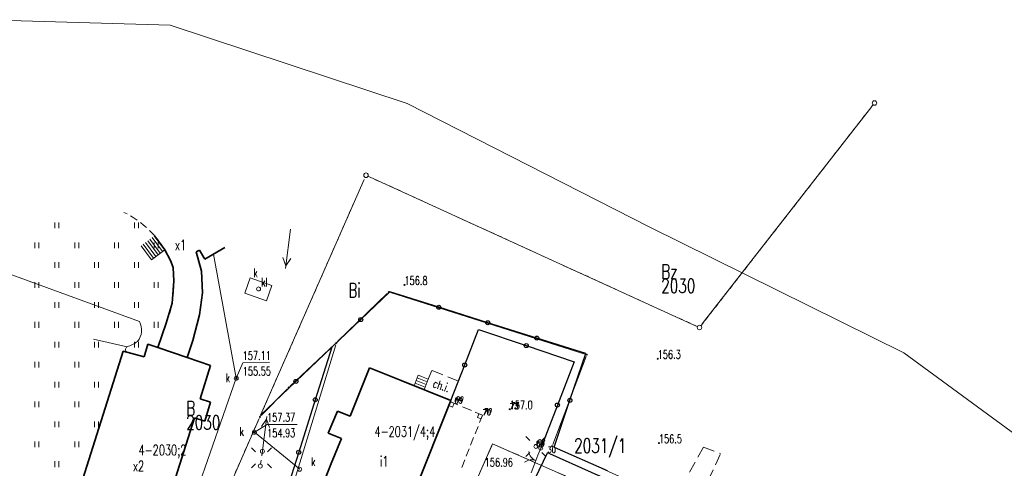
# Model space of a CAD drawing. Header units: metres. Extents: x 8438757 to 16876328, y 5732263 to 11465158.
# Tile 18 of 19: x 16876006 to 16876179, y 11465073 to 11465152. Entities that reach past the tile are written whole.
import ezdxf
from ezdxf.enums import TextEntityAlignment as Align

# ---------------------------------------------------------------- set-up
doc = ezdxf.new("R2010")
doc.units = ezdxf.units.M
doc.header["$MEASUREMENT"] = 0
for name, pattern in [('2_1', [0]), ('2_KTCR02', [3, 2, -1]), ('2_KTKR01', [0]), ('2_KTPL01', [4, 3, -1]), ('2_PTTU', [2.1, 1.4, -0.7]), ('3_1', [0]), ('3_EGBB01', [0]), ('3_EGBS10', [0]), ('3_EGBS10G', [0]), ('4_1', [0]), ('4_SUPC_P_01', [3, 2, -1]), ('4_SUPE_01', [0]), ('4_SUPK_01', [0]), ('4_SUSM03_02', [0]), ('4_SUUS07_01', [0]), ('GDE', [0]), ('GUZ', [1.4, 0.7, -0.7])]:
    doc.linetypes.add(name, pattern=pattern)
doc.layers.get('0').update_dxf_attribs({"color": 250, "linetype": 'CONTINUOUS', "lineweight": 100})
for name, color, linetype, lineweight in [('BUIB_L_9', 7, 'CONTINUOUS', 13), ('Dzialki', 7, 'GDE', 18), ('EGBB_E_T_1', 7, 'CONTINUOUS', 18), ('EGBB_L_1', 7, '3_EGBB01', 35), ('EGBB_T_0', 7, 'CONTINUOUS', 18), ('EGBE_L_3', 7, '3_EGBS10', 18), ('KTCR_E_T_1', 7, 'CONTINUOUS', 15), ('KTCR_L_1', 7, '2_KTCR02', 18), ('KTKR_L_0', 7, '2_KTKR01', 25), ('KTOK_L_1', 7, '2_1', 18), ('KTOK_L_4', 7, 'CONTINUOUS', 25), ('KTPL_L_0', 7, '2_KTPL01', 18), ('Numery_dzialek', 7, 'CONTINUOUS', 18), ('Numery_uzytkow', 7, 'CONTINUOUS', 25), ('PIKIETY_T_1', 5, 'CONTINUOUS', 18), ('PIKIETY_T_3', 5, 'CONTINUOUS', 18), ('PTTU_L_2', 7, '2_PTTU', 18), ('Punkty', 7, 'CONTINUOUS', 18), ('RTPW_T_0', 7, 'CONTINUOUS', 15), ('SUPE_L_3', 1, '4_SUPE_01', 18), ('SUPK_L_4', 34, '4_SUPK_01', 18), ('SUPP_L_1', 7, '4_SUPC_P_01', 18), ('SUSM_L_4', 7, 'CONTINUOUS', 18), ('SUSM_T_0', 7, 'CONTINUOUS', 18), ('SUTK_T_0', 7, 'CONTINUOUS', 18), ('SUUK_E_T_1', 7, 'CONTINUOUS', 15), ('SUUK_E_T_9', 34, 'CONTINUOUS', 15), ('SUUK_L_1', 7, '4_1', 18), ('SUUK_T_2', 34, 'CONTINUOUS', 18), ('Uzytki', 7, 'GUZ', 18)]:
    doc.layers.add(name, color=color, linetype=linetype, lineweight=lineweight)
doc.styles.get("Standard").update_dxf_attribs({"font": 'Simplex.SHX', "width": 0.75})

# ---------------------------------------------------------------- blocks, each defined once
blk = doc.blocks.new('GRO')
at = {"linetype": 'Continuous'}
blk.add_circle((0, 0), 0.09, dxfattribs=at)
blk = doc.blocks.new('GRT')
at = {"linetype": 'Continuous'}
blk.add_circle((0, 0), 0.4, dxfattribs=at)
blk = doc.blocks.new('2_PTTU04')
at = {"linetype": 'Continuous'}
for p, q in [((-0.35, -0.5), (-0.35, 0.5)), ((0.35, -0.5), (0.35, 0.5))]:
    blk.add_line(p, q, dxfattribs=at)
blk = doc.blocks.new('2_RTPW01')
at = {"linetype": 'Continuous'}
blk.add_circle((0, 0), 0.09, dxfattribs=at)
blk = doc.blocks.new('4_SUSM01_01')
at = {"linetype": 'Continuous'}
for p, q in [((-1.0607, 1.0607), (-1.7678, 1.7678)), ((1.0607, 1.0607), (1.7678, 1.7678)), ((-1.0607, -1.0607), (-1.7678, -1.7678)), ((1.0607, -1.0607), (1.7678, -1.7678))]:
    blk.add_line(p, q, dxfattribs=at)
blk = doc.blocks.new('4_SUSM01')
at = {"linetype": 'Continuous'}
for p, q in [((-1.0607, 1.0607), (-1.7678, 1.7678)), ((1.0607, 1.0607), (1.7678, 1.7678)), ((-1.0607, -1.0607), (-1.7678, -1.7678)), ((1.0607, -1.0607), (1.7678, -1.7678))]:
    blk.add_line(p, q, dxfattribs=at)
blk.add_circle((0, 0), 0.35, dxfattribs=at)
blk = doc.blocks.new('4_SUPS01_05')
at = {"linetype": 'Continuous'}
blk.add_circle((0, 0), 0.125, dxfattribs=at)
blk = doc.blocks.new('4_SUUS15_05')
at = {"linetype": 'Continuous'}
blk.add_circle((0, 0), 0.35, dxfattribs=at)
blk = doc.blocks.new('JABLON2031')
at = {"layer": 'BUIB_L_9', "linetype": '2_1'}
for p, q in [((8437333.22, 5732633.79), (8437333.74, 5732635.09)), ((8437333.47, 5732634.44), (8437333.74, 5732635.09)), ((8437334.11, 5732634.17), (8437333.47, 5732634.44)), ((8437333.74, 5732635.09), (8437335.03, 5732634.55)), ((8437333.74, 5732635.09), (8437334.38, 5732634.82)), ((8437334.38, 5732634.82), (8437334.11, 5732634.17)), ((8437335.83, 5732634.21), (8437337.43, 5732633.54)), ((8437332.41, 5732631.78), (8437332.96, 5732633.14)), ((8437338.08, 5732633.27), (8437339.37, 5732632.73)), ((8437338.46, 5732632.34), (8437338.72, 5732632.99)), ((8437339.11, 5732632.08), (8437338.46, 5732632.34)), ((8437338.72, 5732632.99), (8437339.37, 5732632.73)), ((8437339.37, 5732632.73), (8437338.85, 5732631.43)), ((8437339.37, 5732632.73), (8437339.11, 5732632.08)), ((8437331.6, 5732629.75), (8437332.14, 5732631.1)), ((8437338.59, 5732630.77), (8437338.06, 5732629.46)), ((8437330.79, 5732627.72), (8437331.33, 5732629.07)), ((8437337.8, 5732628.81), (8437337.28, 5732627.49)), ((8437329.97, 5732625.68), (8437330.51, 5732627.04)), ((8437337.02, 5732626.84), (8437336.49, 5732625.52)), ((8437329.16, 5732623.65), (8437329.7, 5732625.01)), ((8437336.23, 5732624.87), (8437335.71, 5732623.56))]:
    blk.add_line(p, q, dxfattribs=at)
at = {"layer": 'Dzialki'}
for p, q in [((8437407.78, 5732686.99), (8437378, 5732648.77)), ((8437318.56, 5732674.19), (8437300.36, 5732632.75)), ((8437376.78, 5732648.47), (8437319.61, 5732674.59)), ((8437313.9, 5732645.69), (8437322.63, 5732654.14)), ((8437323.19, 5732654.28), (8437357.36, 5732643.49)), ((8437285.31, 5732552.1), (8437313.56, 5732645.12)), ((8437313.41, 5732645.22), (8437305.56, 5732637.84)), ((8437357.56, 5732643.07), (8437351.73, 5732627.6)), ((8437305.07, 5732637.37), (8437300.46, 5732632.68)), ((8437300.08, 5732632.13), (8437268.47, 5732560.15)), ((8437351.92, 5732627.14), (8437446.16, 5732584.83))]:
    blk.add_line(p, q, dxfattribs=at)
at = {"layer": 'EGBB_L_1', "linetype": '3_EGBB01'}
for p, q in [((8437281.71, 5732664.28), (8437283.53, 5732661.8)), ((8437283.53, 5732661.8), (8437284.49, 5732659.95)), ((8437289.6, 5732661.76), (8437289.02, 5732661.44)), ((8437290.52, 5732660.17), (8437289.6, 5732661.76)), ((8437294.09, 5732662.21), (8437290.52, 5732660.17)), ((8437284.49, 5732659.95), (8437284.97, 5732658.68)), ((8437289.02, 5732661.44), (8437289.97, 5732658.07)), ((8437284.97, 5732658.68), (8437285.11, 5732656.27)), ((8437289.97, 5732658.07), (8437290.12, 5732654.26)), ((8437285.11, 5732656.27), (8437284.8, 5732652.43)), ((8437290.12, 5732654.26), (8437289.64, 5732650.39)), ((8437284.8, 5732652.43), (8437283.78, 5732648.92)), ((8437289.64, 5732650.39), (8437288.44, 5732645.86)), ((8437283.78, 5732648.92), (8437282.31, 5732644.61)), ((8437280.5, 5732645.23), (8437279.9, 5732643.01)), ((8437282.31, 5732644.61), (8437280.5, 5732645.23)), ((8437287.42, 5732642.87), (8437282.31, 5732644.61)), ((8437288.44, 5732645.86), (8437287.42, 5732642.87)), ((8437276.2, 5732644.01), (8437266.78, 5732614.12)), ((8437279.9, 5732643.01), (8437276.2, 5732644.01)), ((8437291.54, 5732641.46), (8437287.42, 5732642.87)), ((8437289.72, 5732635.6), (8437291.54, 5732641.46)), ((8437319.51, 5732641.06), (8437317.63, 5732636.35)), ((8437325.08, 5732638.82), (8437319.51, 5732641.06)), ((8437333.82, 5732635.3), (8437325.08, 5732638.82)), ((8437317.63, 5732636.35), (8437316.12, 5732632.55)), ((8437291.52, 5732635), (8437289.72, 5732635.6)), ((8437290.52, 5732631.7), (8437291.52, 5732635)), ((8437324.97, 5732613.23), (8437333.82, 5732635.3)), ((8437283.51, 5732615.91), (8437288.75, 5732632.24)), ((8437288.75, 5732632.24), (8437290.52, 5732631.7)), ((8437313.88, 5732633.43), (8437312.24, 5732629.59)), ((8437316.12, 5732632.55), (8437313.88, 5732633.43)), ((8437312.24, 5732629.59), (8437314.56, 5732628.66)), ((8437314.56, 5732628.66), (8437312.78, 5732624.21)), ((8437312.78, 5732624.21), (8437310.65, 5732618.86))]:
    blk.add_line(p, q, dxfattribs=at)
at = {"layer": 'EGBE_L_3', "linetype": '3_1'}
for p, q in [((8437282.32, 5732660.91), (8437280.5, 5732663.4)), ((8437282.72, 5732661.21), (8437280.9, 5732663.69)), ((8437283.12, 5732661.5), (8437281.3, 5732663.99)), ((8437283.53, 5732661.8), (8437281.71, 5732664.28)), ((8437281.51, 5732660.32), (8437279.69, 5732662.81)), ((8437281.91, 5732660.62), (8437280.09, 5732663.1)), ((8437327.89, 5732639.3), (8437329.63, 5732638.6)), ((8437328.08, 5732639.76), (8437328.52, 5732639.59)), ((8437327.33, 5732637.91), (8437329.08, 5732637.2)), ((8437327.52, 5732638.37), (8437329.26, 5732637.67)), ((8437327.7, 5732638.84), (8437329.45, 5732638.13))]:
    blk.add_line(p, q, dxfattribs=at)
at = {"layer": 'EGBE_L_3', "linetype": '3_EGBS10'}
for p, q in [((8437283.53, 5732661.8), (8437281.71, 5732664.28)), ((8437279.33, 5732662.54), (8437281.15, 5732660.06)), ((8437329.8, 5732639.04), (8437328.08, 5732639.77)), ((8437327.33, 5732637.91), (8437329.08, 5732637.2)), ((8437329.08, 5732637.2), (8437329.8, 5732639.04))]:
    blk.add_line(p, q, dxfattribs=at)
at = {"layer": 'EGBE_L_3', "linetype": '3_EGBS10G'}
for p, q in [((8437281.15, 5732660.06), (8437283.53, 5732661.8)), ((8437328.08, 5732639.77), (8437327.33, 5732637.91))]:
    blk.add_line(p, q, dxfattribs=at)
at = {"layer": 'KTCR_L_1', "linetype": '2_KTCR02'}
for p, q in [((8437330.43, 5732640.61), (8437329.08, 5732637.2)), ((8437335.15, 5732638.74), (8437330.43, 5732640.61)), ((8437333.82, 5732635.3), (8437335.15, 5732638.74)), ((8437329.08, 5732637.2), (8437333.82, 5732635.3)), ((8437372.81, 5732617.5), (8437378.2, 5732627.1)), ((8437378.2, 5732627.1), (8437381.2, 5732625.98)), ((8437376.57, 5732615.82), (8437381.2, 5732625.98))]:
    blk.add_line(p, q, dxfattribs=at)
at = {"layer": 'KTKR_L_0', "linetype": '2_KTKR01'}
for p, q in [((8437348.64, 5732621.58), (8437350.8, 5732626.14)), ((8437351.16, 5732625.99), (8437370.98, 5732617.16))]:
    blk.add_line(p, q, dxfattribs=at)
blk.add_arc((8437345.32, 5732612.22), 14.96, 67.0456, 68.5173, dxfattribs=at)
at = {"layer": 'KTOK_L_1'}
for p, q in [((8437348.39, 5732623.83), (8437349.11, 5732625.69)), ((8437349.11, 5732625.69), (8437349.6, 5732626.94)), ((8437347.91, 5732622.58), (8437348.39, 5732623.83))]:
    blk.add_line(p, q, dxfattribs=at)
blk.add_circle((8437349.6, 5732626.94), 0.35, dxfattribs=at)
for centre, start, end in [((8437349.46, 5732626.63), 188.87, 249.3856), ((8437348.02, 5732622.9), 68.3598, 128.8753)]:
    blk.add_arc(centre, 2, start, end, dxfattribs=at)
at = {"layer": 'KTOK_L_4'}
for p, q in [((8437323.06, 5732654.41), (8437317.95, 5732649.54)), ((8437331.68, 5732651.7), (8437323.06, 5732654.41)), ((8437340.29, 5732648.99), (8437331.68, 5732651.7)), ((8437317.95, 5732649.54), (8437312.85, 5732644.67)), ((8437336.24, 5732641.56), (8437338.66, 5732647.82)), ((8437338.66, 5732647.82), (8437347.06, 5732644.96)), ((8437348.9, 5732646.29), (8437340.29, 5732648.99)), ((8437357.52, 5732643.58), (8437348.9, 5732646.29)), ((8437312.85, 5732644.67), (8437306.56, 5732638.68)), ((8437312.85, 5732644.67), (8437309.95, 5732635.44)), ((8437347.06, 5732644.96), (8437355.46, 5732642.11)), ((8437354.73, 5732635.35), (8437357.52, 5732643.58)), ((8437333.82, 5732635.3), (8437336.24, 5732641.56)), ((8437355.46, 5732642.11), (8437352.53, 5732634.52)), ((8437306.56, 5732638.68), (8437300.28, 5732632.69)), ((8437309.95, 5732635.44), (8437307.05, 5732626.21)), ((8437352.53, 5732634.52), (8437349.6, 5732626.94)), ((8437351.95, 5732627.13), (8437354.73, 5732635.35)), ((8437351.95, 5732627.13), (8437361.28, 5732622.99)), ((8437307.05, 5732626.21), (8437304.15, 5732616.98))]:
    blk.add_line(p, q, dxfattribs=at)
for centre in [(8437331.68, 5732651.7), (8437317.95, 5732649.54), (8437340.29, 5732648.99), (8437348.9, 5732646.29), (8437347.06, 5732644.96), (8437336.24, 5732641.56), (8437306.56, 5732638.68), (8437309.95, 5732635.44), (8437354.73, 5732635.35), (8437352.53, 5732634.52), (8437307.05, 5732626.21)]:
    blk.add_circle(centre, 0.35, dxfattribs=at)
at = {"layer": 'KTPL_L_0', "linetype": '2_KTPL01'}
for p, q in [((8437350.8, 5732626.14), (8437348.64, 5732621.58)), ((8437351.16, 5732625.99), (8437350.8, 5732626.14)), ((8437370.98, 5732617.16), (8437351.16, 5732625.99))]:
    blk.add_line(p, q, dxfattribs=at)
at = {"layer": 'PTTU_L_2', "linetype": '2_PTTU'}
for p, q in [((8437282.31, 5732644.61), (8437284.44, 5732650.86)), ((8437279.9, 5732643.01), (8437280.5, 5732645.23)), ((8437280.5, 5732645.23), (8437282.31, 5732644.61)), ((8437266.78, 5732614.12), (8437276.2, 5732644.01)), ((8437276.2, 5732644.01), (8437279.9, 5732643.01))]:
    blk.add_line(p, q, dxfattribs=at)
for centre, radius, start, end in [((8437268.74, 5732652.88), 17.27, 20.1067, 63.9602), ((8437263.54, 5732656.21), 21.57, 345.6438, 6.9343)]:
    blk.add_arc(centre, radius, start, end, dxfattribs=at)
at = {"layer": 'SUPE_L_3', "linetype": '4_SUPE_01'}
for p, q in [((8437204.26, 5732676.54), (8437279.04, 5732649.18)), ((8437304.75, 5732658.51), (8437305.63, 5732665.45)), ((8437304.81, 5732659), (8437304.29, 5732660.48)), ((8437304.81, 5732659), (8437305.68, 5732660.3)), ((8437276.9, 5732644.78), (8437270.99, 5732646.12)), ((8437300.55, 5732625.57), (8437301.43, 5732632.51)), ((8437300.5, 5732630.72), (8437301.37, 5732632.02)), ((8437301.89, 5732630.54), (8437301.37, 5732632.02))]:
    blk.add_line(p, q, dxfattribs=at)
for centre, radius, start, end in [((8437276.39, 5732647.69), 3.04, 319.4473, 29.5098), ((8437277.21, 5732644.28), 0.588, 122.024, 228.6272), ((8437275.65, 5732649.42), 4.81, 285.1553, 309.4438)]:
    blk.add_arc(centre, radius, start, end, dxfattribs=at)
at = {"layer": 'SUPK_L_4', "linetype": '4_1'}
for p, q in [((8437251.44, 5732702.27), (8437284.44, 5732701.29)), ((8437284.44, 5732701.29), (8437326.14, 5732687.55)), ((8437326.14, 5732687.55), (8437368.8, 5732665.77)), ((8437368.8, 5732665.77), (8437413.45, 5732643.7)), ((8437292.07, 5732661.06), (8437296.06, 5732639.22)), ((8437413.45, 5732643.7), (8437448.44, 5732618.03)), ((8437296.06, 5732639.22), (8437284.85, 5732607.2)), ((8437307.23, 5732623.24), (8437299.26, 5732629.73))]:
    blk.add_line(p, q, dxfattribs=at)
at = {"layer": 'SUPK_L_4', "linetype": '4_SUPK_01'}
for p, q in [((8437413.45, 5732643.7), (8437368.8, 5732665.77)), ((8437296.06, 5732639.22), (8437292.07, 5732661.06)), ((8437296.06, 5732639.22), (8437284.85, 5732607.2)), ((8437299.26, 5732629.73), (8437307.23, 5732623.24))]:
    blk.add_line(p, q, dxfattribs=at)
at = {"layer": 'SUPP_L_1', "linetype": '4_SUPC_P_01'}
for p, q in [((8437336.55, 5732617.27), (8437341.15, 5732627.7)), ((8437341.15, 5732627.7), (8437373.16, 5732613.58))]:
    blk.add_line(p, q, dxfattribs=at)
at = {"layer": 'SUPP_L_1', "linetype": '4_1'}
for p, q in [((8437341.15, 5732627.7), (8437336.55, 5732617.27)), ((8437373.16, 5732613.58), (8437341.15, 5732627.7))]:
    blk.add_line(p, q, dxfattribs=at)
at = {"layer": 'SUSM_L_4', "linetype": '4_SUSM03_02'}
for p, q in [((8437300.57, 5732625.7), (8437300.67, 5732626.39)), ((8437300.35, 5732624.14), (8437300.45, 5732624.83))]:
    blk.add_line(p, q, dxfattribs=at)
for centre in [(8437300.67, 5732626.39), (8437300.3, 5732623.79)]:
    blk.add_circle(centre, 0.35, dxfattribs=at)
at = {"layer": 'SUTK_T_0', "linetype": 'Continuous'}
for p, q in [((8437296.06, 5732639.22), (8437297.21, 5732641.95)), ((8437297.21, 5732641.95), (8437301.94, 5732641.98)), ((8437299.26, 5732629.73), (8437301.5, 5732631.09)), ((8437301.5, 5732631.09), (8437306.76, 5732631.12))]:
    blk.add_line(p, q, dxfattribs=at)
at = {"layer": 'SUUK_L_1', "linetype": '4_SUUS07_01'}
for p, q in [((8437298.51, 5732656.88), (8437297.57, 5732654.18)), ((8437302.35, 5732655.54), (8437298.51, 5732656.88)), ((8437301.41, 5732652.84), (8437302.35, 5732655.54)), ((8437297.57, 5732654.18), (8437301.41, 5732652.84))]:
    blk.add_line(p, q, dxfattribs=at)
at = {"layer": 'Uzytki'}
for p, q in [((8437377.72, 5732648.41), (8437408.06, 5732687.35)), ((8437319.19, 5732674.78), (8437377.2, 5732648.28)), ((8437316.79, 5732670.17), (8437300.36, 5732632.75)), ((8437300.08, 5732632.13), (8437268.29, 5732559.73))]:
    blk.add_line(p, q, dxfattribs=at)
at = {"layer": 'PTTU_L_2'}
for p in [(8437264.52, 5732666.12), (8437278.52, 5732666.12), (8437261.02, 5732662.62), (8437268.02, 5732662.62), (8437275.02, 5732662.62), (8437282.02, 5732662.62), (8437264.52, 5732659.12), (8437271.52, 5732659.12), (8437278.52, 5732659.12), (8437261.02, 5732655.62), (8437268.02, 5732655.62), (8437275.02, 5732655.62), (8437282.02, 5732655.62), (8437264.52, 5732652.12), (8437271.52, 5732652.12), (8437278.52, 5732652.12), (8437261.02, 5732648.62), (8437268.02, 5732648.62), (8437275.02, 5732648.62), (8437282.02, 5732648.62), (8437264.52, 5732645.12), (8437271.52, 5732645.12), (8437278.52, 5732645.12), (8437261.02, 5732641.62), (8437268.02, 5732641.62), (8437264.52, 5732638.12), (8437271.52, 5732638.12), (8437261.02, 5732634.62), (8437268.02, 5732634.62), (8437264.52, 5732631.12), (8437271.52, 5732631.12), (8437261.02, 5732627.62), (8437268.02, 5732627.62), (8437264.52, 5732624.12)]:
    blk.add_blockref('2_PTTU04', p, dxfattribs=at)
at = {"layer": 'Punkty'}
for name, p in [('GRT', (8437408.27, 5732687.62)), ('GRT', (8437318.88, 5732674.92)), ('GRO', (8437322.87, 5732654.38)), ('GRT', (8437377.51, 5732648.14)), ('GRO', (8437313.66, 5732645.45)), ('GRO', (8437357.68, 5732643.39)), ('GRO', (8437305.31, 5732637.61)), ('GRO', (8437300.22, 5732632.44)), ('GRO', (8437351.61, 5732627.28))]:
    blk.add_blockref(name, p, dxfattribs=at)
at = {"layer": 'RTPW_T_0'}
for p in [(8437325.65, 5732655.65), (8437370.17, 5732642.66), (8437344.14, 5732633.78), (8437370.37, 5732627.82)]:
    blk.add_blockref('2_RTPW01', p, dxfattribs=at)
at = {"layer": 'SUSM_T_0'}
for name, p in [('4_SUSM01', (8437348.75, 5732627.23)), ('4_SUSM01_01', (8437300.51, 5732625.22))]:
    blk.add_blockref(name, p, dxfattribs=at)
at = {"layer": 'SUTK_T_0'}
for p in [(8437296.06, 5732639.22), (8437299.26, 5732629.73)]:
    blk.add_blockref('4_SUPS01_05', p, dxfattribs=at)
at = {"layer": 'SUUK_T_2'}
for p in [(8437299.99, 5732654.93), (8437296.06, 5732639.22), (8437299.26, 5732629.73), (8437307.23, 5732623.24)]:
    blk.add_blockref('4_SUUS15_05', p, dxfattribs=at)
at = {"layer": 'EGBB_E_T_1', "width": 0.7}
blk.add_text('x1', height=1.8, dxfattribs=at).set_placement((8437285.28, 5732661.76))
for s, p in [('i1', (8437321.33, 5732625.53)), ('x2', (8437277.89, 5732624.7))]:
    blk.add_text(s, height=1.8, dxfattribs=at).set_placement(p, align=Align.TOP_LEFT)
at = {"layer": 'EGBB_T_0', "width": 0.7}
for s, p in [('4-2031/4;4', (8437320.37, 5732628.95)), ('4-2030;2', (8437278.89, 5732625.7))]:
    blk.add_text(s, height=1.8, dxfattribs=at).set_placement(p)
at = {"layer": 'KTCR_E_T_1', "width": 0.7}
blk.add_text('ch.i.', height=1.5, rotation=341.1468, dxfattribs=at).set_placement((8437332.16, 5732637.97), align=Align.MIDDLE)
at = {"layer": 'Numery_dzialek', "width": 0.7}
for s, p in [('2030', (8437370.78, 5732656.73)), ('2030', (8437287.27, 5732632.69)), ('2031/1', (8437355.48, 5732628.63))]:
    blk.add_text(s, height=2.5, dxfattribs=at).set_placement(p, align=Align.TOP_LEFT)
at = {"layer": 'Numery_uzytkow', "width": 0.7}
for s, p in [('Bz', (8437370.78, 5732656.73)), ('B', (8437287.27, 5732632.69))]:
    blk.add_text(s, height=2.5, dxfattribs=at).set_placement(p)
blk.add_text('Bi', height=2.5, dxfattribs=at).set_placement((8437315.77, 5732655.95), align=Align.TOP_LEFT)
at = {"layer": 'PIKIETY_T_1', "width": 0.7}
for s, p in [('69', (8437334.41, 5732634.81)), ('73', (8437344.14, 5732633.78)), ('70', (8437339.37, 5732632.73)), ('68', (8437348.75, 5732627.23)), ('30', (8437350.8, 5732626.14))]:
    blk.add_text(s, height=1, dxfattribs=at).set_placement(p)
at = {"layer": 'PIKIETY_T_3', "oblique": 15, "width": 0.7}
for s, p in [('69', (8437334.41, 5732634.81)), ('70', (8437339.37, 5732632.73)), ('73', (8437344.14, 5732633.78)), ('68', (8437348.75, 5732627.23))]:
    blk.add_text(s, height=1.2, dxfattribs=at).set_placement(p)
at = {"layer": 'RTPW_T_0', "width": 0.7}
for s, p in [('156.8', (8437325.65, 5732655.65)), ('156.3', (8437370.17, 5732642.66)), ('157.0', (8437344.14, 5732633.78)), ('156.5', (8437370.37, 5732627.82))]:
    blk.add_text(s, height=1.5, dxfattribs=at).set_placement(p)
at = {"layer": 'SUTK_T_0', "width": 0.7}
for s, rotation, p in [('157.11', 0.3452, (8437297.2, 5732643.95)), ('155.55', 0.3452, (8437297.22, 5732641.2)), ('157.37', 0.3452, (8437301.49, 5732633.09)), ('154.93', 0.3452, (8437301.5, 5732630.34)), ('156.96', 0.15, (8437339.76, 5732625.19))]:
    blk.add_text(s, height=1.5, rotation=rotation, dxfattribs=at).set_placement(p, align=Align.TOP_LEFT)
at = {"layer": 'SUUK_E_T_1', "width": 0.7}
blk.add_text('kl', height=1.5, dxfattribs=at).set_placement((8437300.46, 5732655.36))
at = {"layer": 'SUUK_E_T_9', "width": 0.7}
blk.add_text('k', height=1.5, dxfattribs=at).set_placement((8437299.08, 5732658.51), align=Align.TOP_LEFT)
for p in [(8437294.22, 5732638.56), (8437296.66, 5732629.1), (8437309.23, 5732623.8)]:
    blk.add_text('k', height=1.5, dxfattribs=at).set_placement(p)

msp = doc.modelspace()

# ---------------------------------------------------------------- block references
at = {"linetype": 'Continuous'}
msp.add_blockref('JABLON2031', (8438747.66, 5732449.39), dxfattribs=at)

doc.saveas('drawing.dxf')
